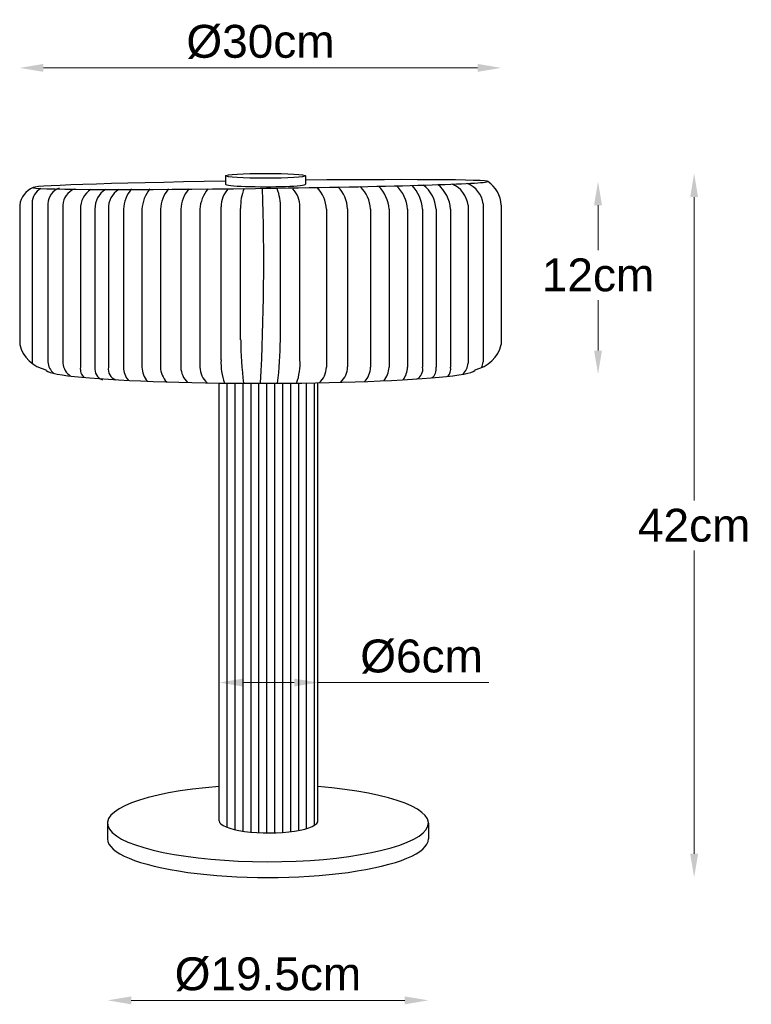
# Model space of a CAD drawing. Header units: inches. Extents: x 6118 to 6563, y 5327 to 5925.
import ezdxf

# ---------------------------------------------------------------- set-up
doc = ezdxf.new("R2010")
doc.units = ezdxf.units.IN
doc.header["$MEASUREMENT"] = 0
doc.layers.add('尺寸标注', color=7, linetype='Continuous')
doc.styles.get("Standard").update_dxf_attribs({"font": 'arial.ttf'})
doc.dimstyles.new('A4-10', dxfattribs={"dimscale": 10, "dimtxt": 2.5, "dimasz": 1.8, "dimexe": 1.5, "dimexo": 0.5, "dimtad": 1, "dimtih": 1, "dimtoh": 1, "dimdec": 1, "dimdsep": 46, "dimtxsty": 'Standard', "dimcen": 0, "dimclrd": 4, "dimclre": 252, "dimclrt": 256, "dimadec": 0, "dimazin": 0, "dimtfac": 1, "dimtdec": 1, "dimtofl": 0, "dimtmove": 0, "dimatfit": 3, "dimfxl": 1, "dimlwd": 0, "dimlwe": 0, "dimarcsym": 0})

# ---------------------------------------------------------------- blocks, each defined once
blk = doc.blocks.new('*D20')
at = {"layer": 'Defpoints', "color": 0, "transparency": 16777216}
for p in [(6411.06, 5895.71), (6118.36, 5769.95), (6411.06, 5769.95)]:
    blk.add_point(p, dxfattribs=at)
at = {"layer": '尺寸标注', "color": 4, "lineweight": 0, "transparency": 16777216}
blk.add_line((6132.76, 5895.71), (6396.66, 5895.71), dxfattribs=at)
at = {"layer": '尺寸标注', "color": 4, "transparency": 16777216}
for points in [[(6132.76, 5898.11), (6132.76, 5893.31), (6118.36, 5895.71)], [(6396.66, 5898.11), (6396.66, 5893.31), (6411.06, 5895.71)]]:
    blk.add_solid(points, dxfattribs=at)
at = {"layer": '尺寸标注', "lineweight": 0, "transparency": 16777216, "insert": (6264.71, 5911.48), "char_height": 20, "attachment_point": 5}
blk.add_mtext('%%C30cm', dxfattribs=at)
blk = doc.blocks.new('*D21')
at = {"layer": 'Defpoints', "color": 0, "transparency": 16777216}
for p in [(6267.75, 5831.55), (6269.24, 5403.59), (6528.27, 5403.59)]:
    blk.add_point(p, dxfattribs=at)
at = {"layer": '尺寸标注', "color": 4, "lineweight": 0, "transparency": 16777216}
for p, q in [((6528.27, 5817.15), (6528.27, 5632.78)), ((6528.27, 5417.99), (6528.27, 5602.37))]:
    blk.add_line(p, q, dxfattribs=at)
at = {"layer": '尺寸标注', "color": 4, "transparency": 16777216}
for points in [[(6525.87, 5817.15), (6530.67, 5817.15), (6528.27, 5831.55)], [(6525.87, 5417.99), (6530.67, 5417.99), (6528.27, 5403.59)]]:
    blk.add_solid(points, dxfattribs=at)
at = {"layer": '尺寸标注', "lineweight": 0, "transparency": 16777216, "insert": (6528.27, 5617.57), "char_height": 20, "attachment_point": 5}
blk.add_mtext('42cm', dxfattribs=at)
blk = doc.blocks.new('*D22')
at = {"layer": 'Defpoints', "color": 0, "transparency": 16777216}
for p in [(6171.73, 5431.81), (6366.74, 5431.89), (6366.74, 5328.92)]:
    blk.add_point(p, dxfattribs=at)
at = {"layer": '尺寸标注', "color": 4, "lineweight": 0, "transparency": 16777216}
blk.add_line((6186.13, 5328.92), (6352.34, 5328.92), dxfattribs=at)
at = {"layer": '尺寸标注', "color": 4, "transparency": 16777216}
for points in [[(6186.13, 5331.32), (6186.13, 5326.52), (6171.73, 5328.92)], [(6352.34, 5331.32), (6352.34, 5326.52), (6366.74, 5328.92)]]:
    blk.add_solid(points, dxfattribs=at)
at = {"layer": '尺寸标注', "lineweight": 0, "transparency": 16777216, "insert": (6269.24, 5344.69), "char_height": 20, "attachment_point": 5}
blk.add_mtext('%%C19.5cm', dxfattribs=at)
blk = doc.blocks.new('*D23')
at = {"layer": 'Defpoints', "color": 0, "transparency": 16777216}
for p in [(6299.65, 5522.09), (6239.63, 5512.74), (6299.65, 5512.74)]:
    blk.add_point(p, dxfattribs=at)
at = {"layer": '尺寸标注', "color": 4, "lineweight": 0, "transparency": 16777216}
for p, q in [((6254.03, 5522.09), (6285.25, 5522.09)), ((6299.65, 5522.09), (6403.4, 5522.09))]:
    blk.add_line(p, q, dxfattribs=at)
at = {"layer": '尺寸标注', "color": 4, "transparency": 16777216}
for points in [[(6254.03, 5524.49), (6254.03, 5519.69), (6239.63, 5522.09)], [(6285.25, 5524.49), (6285.25, 5519.69), (6299.65, 5522.09)]]:
    blk.add_solid(points, dxfattribs=at)
at = {"layer": '尺寸标注', "lineweight": 0, "transparency": 16777216, "insert": (6362.61, 5537.86), "char_height": 20, "attachment_point": 5}
blk.add_mtext('%%C6cm', dxfattribs=at)
blk = doc.blocks.new('*D24')
at = {"layer": 'Defpoints', "color": 0, "transparency": 16777216}
for p in [(6402.96, 5826.64), (6387.59, 5709.48), (6469.85, 5709.48)]:
    blk.add_point(p, dxfattribs=at)
at = {"layer": '尺寸标注', "color": 4, "lineweight": 0, "transparency": 16777216}
for p, q in [((6469.85, 5812.24), (6469.85, 5784.97)), ((6469.85, 5723.88), (6469.85, 5754.56))]:
    blk.add_line(p, q, dxfattribs=at)
at = {"layer": '尺寸标注', "color": 4, "transparency": 16777216}
for points in [[(6467.45, 5812.24), (6472.25, 5812.24), (6469.85, 5826.64)], [(6467.45, 5723.88), (6472.25, 5723.88), (6469.85, 5709.48)]]:
    blk.add_solid(points, dxfattribs=at)
at = {"layer": '尺寸标注', "lineweight": 0, "transparency": 16777216, "insert": (6469.85, 5769.76), "char_height": 20, "attachment_point": 5}
blk.add_mtext('12cm', dxfattribs=at)

msp = doc.modelspace()

# ---------------------------------------------------------------- linework, layer by layer
at = {"color": 3}
for p, q in [((6243.42, 5830.1), (6243.42, 5824.94)), ((6292.08, 5830.1), (6292.08, 5824.94)), ((6118.36, 5812.29), (6118.36, 5727.61)), ((6411.06, 5812.29), (6411.06, 5727.61)), ((6239.63, 5438.11), (6239.63, 5704.16)), ((6244.46, 5434.08), (6244.46, 5704.11)), ((6249.29, 5432.67), (6249.29, 5704.06)), ((6254.12, 5431.77), (6254.12, 5704.03)), ((6258.94, 5431.19), (6258.94, 5704.01)), ((6263.77, 5430.85), (6263.77, 5704.01)), ((6268.6, 5430.71), (6268.6, 5704.01)), ((6273.43, 5430.76), (6273.43, 5704.02)), ((6278.26, 5431.01), (6278.26, 5704.05)), ((6283.09, 5431.48), (6283.09, 5704.09)), ((6287.92, 5432.23), (6287.92, 5704.14)), ((6292.75, 5433.37), (6292.75, 5704.2)), ((6297.58, 5435.38), (6297.58, 5704.27)), ((6299.65, 5438.45), (6299.65, 5704.31)), ((6171.73, 5436.61), (6171.73, 5427.02)), ((6366.74, 5436.61), (6366.74, 5427.17))]:
    msp.add_line(p, q, dxfattribs=at)
at = {"color": 251, "true_color": 0x636466}
for p, q in [((6125.86, 5813.55), (6125.86, 5717.47)), ((6135.5, 5813.04), (6135.5, 5716.95)), ((6144.61, 5812.32), (6144.61, 5716.23)), ((6240.77, 5718.24), (6240.77, 5811.24)), ((6288.71, 5718.24), (6288.71, 5811.24)), ((6390.88, 5812.32), (6390.88, 5716.23)), ((6400, 5813.04), (6400, 5716.95)), ((6155.29, 5809.84), (6155.29, 5713.76)), ((6164.11, 5809.84), (6164.11, 5713.76)), ((6172.24, 5809.84), (6172.24, 5713.76)), ((6181.41, 5809.84), (6181.41, 5713.76)), ((6192.64, 5809.84), (6192.64, 5713.76)), ((6203.88, 5809.84), (6203.88, 5713.76)), ((6216.26, 5809.84), (6216.26, 5713.76)), ((6227.88, 5809.84), (6227.88, 5713.76)), ((6252.65, 5730.32), (6252.65, 5810.33)), ((6276.83, 5730.32), (6276.83, 5810.33)), ((6304.83, 5809.84), (6304.83, 5713.76)), ((6317.68, 5810.01), (6317.68, 5713.93)), ((6331.62, 5809.84), (6331.62, 5713.76)), ((6342.85, 5809.84), (6342.85, 5713.76)), ((6354.09, 5809.84), (6354.09, 5713.76)), ((6363.26, 5809.84), (6363.26, 5713.76)), ((6371.38, 5809.84), (6371.38, 5713.76)), ((6380.2, 5809.84), (6380.2, 5713.76))]:
    msp.add_line(p, q, dxfattribs=at)
for centre, radius, start, end in [((6296.64, 5808.8), 21.07, 3.30288, 43.98173), ((6310.58, 5808.63), 21.07, 3.30288, 44.93034), ((6321.81, 5808.63), 21.07, 3.30288, 45.88613), ((6333.05, 5808.63), 21.07, 3.30288, 46.94972), ((6339.36, 5807.86), 23.98, 4.735, 43.21109), ((6351.64, 5808.83), 19.77, 2.92373, 52.34929), ((6359.69, 5808.65), 20.55, 3.31889, 51.62923), ((6374.71, 5810.13), 16.32, 7.69547, 66.38129), ((6384.72, 5811.15), 15.39, 7.02218, 68.63956), ((6136.46, 5813.25), 10.6, 120.01978, 178.37014), ((6146.09, 5812.73), 10.6, 110.24274, 178.37014), ((6155.21, 5812.02), 10.6, 110.24274, 178.37014), ((6169.07, 5810.23), 13.78, 122.59188, 181.60418), ((6177.89, 5810.23), 13.78, 122.59188, 181.60418), ((6186.01, 5810.23), 13.78, 122.59188, 181.60418), ((6202.45, 5808.63), 21.07, 140.23029, 176.69712), ((6213.68, 5808.63), 21.07, 140.23029, 176.69712), ((6224.92, 5808.63), 21.07, 140.23029, 176.69712), ((6237.3, 5808.63), 21.07, 140.23029, 176.69712), ((6248.92, 5808.63), 21.07, 140.23029, 176.69712), ((6256.61, 5811.37), 15.84, 136.7373, 180.48632), ((6280.47, 5811.72), 27.85, 157.58455, 182.85582), ((4838.58, 5777.99), 1428.12, 357.03439, 1.78548), ((6249.01, 5811.72), 27.85, 357.14418, 22.41545), ((6272.87, 5811.37), 15.84, 359.51368, 43.2627), ((6283.8, 5808.63), 21.07, 3.30288, 43.17762), ((6484.58, 5732.44), 231.93, 180.52465, 187.03655), ((6044.9, 5732.44), 231.93, 352.96345, 359.47535), ((6136.01, 5718.24), 10.18, 184.36467, 192.89292), ((6145.64, 5717.73), 10.18, 184.36467, 228.90671), ((6154.76, 5717.01), 10.18, 184.36467, 237.70231), ((6274.97, 5716.06), 34.27, 176.35434, 200.39573), ((6254.51, 5716.06), 34.27, 339.60427, 3.64566), ((6380.74, 5717.01), 10.18, 312.31574, 355.63533), ((6389.85, 5717.73), 10.18, 335.59973, 355.63533), ((6162.02, 5712.62), 6.82, 170.37684, 227.81759), ((6170.84, 5712.62), 6.82, 170.37684, 251.07546), ((6178.97, 5712.62), 6.82, 170.37684, 251.07546), ((6194.82, 5714.21), 13.42, 181.93676, 219.06509), ((6206.05, 5714.21), 13.42, 181.93676, 221.95527), ((6217.29, 5714.21), 13.42, 181.93676, 224.32184), ((6229.67, 5714.21), 13.42, 181.93676, 226.38661), ((6241.29, 5714.21), 13.42, 181.93676, 227.83868), ((6291.42, 5714.21), 13.42, 312.16132, 358.06324), ((6304.27, 5714.38), 13.42, 313.61339, 358.06324), ((6318.21, 5714.21), 13.42, 316.89739, 358.06324), ((6329.44, 5714.21), 13.42, 319.53823, 358.06324), ((6340.68, 5714.21), 13.42, 322.74985, 358.06324), ((6356.53, 5712.62), 6.82, 298.21624, 9.62316), ((6364.66, 5712.62), 6.82, 308.71384, 9.62316), ((6373.48, 5712.62), 6.82, 320.15634, 9.62316)]:
    msp.add_arc(centre, radius, start, end, dxfattribs=at)
at = {"color": 3}
for centre, radius, start, end in [((6392.26, 5811.14), 18.83, 3.50277, 55.38538), ((6131.72, 5810.57), 13.47, 113.00005, 172.65423), ((6138.62, 5732.68), 20.88, 194.0252, 257.82557), ((6390.8, 5732.68), 20.88, 282.17443, 345.9748)]:
    msp.add_arc(centre, radius, start, end, dxfattribs=at)
msp.add_ellipse((6267.75, 5830.1), major_axis=(-24.33, 0), ratio=0.059866, dxfattribs=at)
for centre, major_axis, ratio, start_param, end_param in [((6264.71, 5824.8), (-138.25, -1.83), 0.01688, 4.86677, 10.796089), ((6267.75, 5824.94), (-24.33, 0), 0.059866, 0, 3.141593), ((6264.71, 5712.26), (-130.49, 0), 0.063283, 0, 3.141593), ((6269.24, 5436.61), (-97.5, 0), 0.240252, 5.020912, 10.678379), ((6269.65, 5438.11), (-30.03, 0), 0.2466, 0, 3.187427), ((6269.24, 5427.02), (-97.5, 0), 0.240252, 6.283185, 9.424778)]:
    msp.add_ellipse(centre, major_axis=major_axis, ratio=ratio, start_param=start_param, end_param=end_param, dxfattribs=at)

# ---------------------------------------------------------------- dimensions: what is measured, and where the dimension line sits
at = {"layer": '尺寸标注', "color": 7, "lineweight": 0}
for base, p1, p2, text, picture, middle in [((6411.06, 5895.71), (6118.36, 5769.95), (6411.06, 5769.95), '%%C30cm', '*D20', (6264.71, 5895.71)), ((6299.65, 5522.09), (6239.63, 5512.74), (6299.65, 5512.74), '%%C6cm', '*D23', (6362.61, 5522.09))]:
    dim = msp.add_linear_dim(base=base, p1=p1, p2=p2, text=text, dimstyle='A4-10', override={"dimscale": 8, "dimse1": 1, "dimse2": 1}, dxfattribs=at)
    dim.commit()
    dim.dimension.update_dxf_attribs({"geometry": picture, "text_midpoint": middle, "dimtype": 160})
dim = msp.add_linear_dim(base=(6528.27, 5403.59), p1=(6267.75, 5831.55), p2=(6269.24, 5403.59), angle=90, text='42cm', dimstyle='A4-10', override={"dimscale": 8, "dimse1": 1, "dimse2": 1}, dxfattribs=at)
dim.commit()
dim.dimension.update_dxf_attribs({"geometry": '*D21', "text_midpoint": (6528.27, 5617.57)})
dim = msp.add_linear_dim(base=(6469.85, 5709.48), p1=(6402.96, 5826.64), p2=(6387.59, 5709.48), angle=90, text='12cm', dimstyle='A4-10', override={"dimscale": 8, "dimse1": 1, "dimse2": 1}, dxfattribs=at)
dim.commit()
dim.dimension.update_dxf_attribs({"geometry": '*D24', "text_midpoint": (6469.85, 5769.76), "dimtype": 160})
dim = msp.add_linear_dim(base=(6366.74, 5328.92), p1=(6171.73, 5431.81), p2=(6366.74, 5431.89), text='%%C19.5cm', dimstyle='A4-10', override={"dimscale": 8, "dimse1": 1, "dimse2": 1}, dxfattribs=at)
dim.commit()
dim.dimension.update_dxf_attribs({"geometry": '*D22', "text_midpoint": (6269.24, 5344.69)})

doc.saveas('drawing.dxf')
